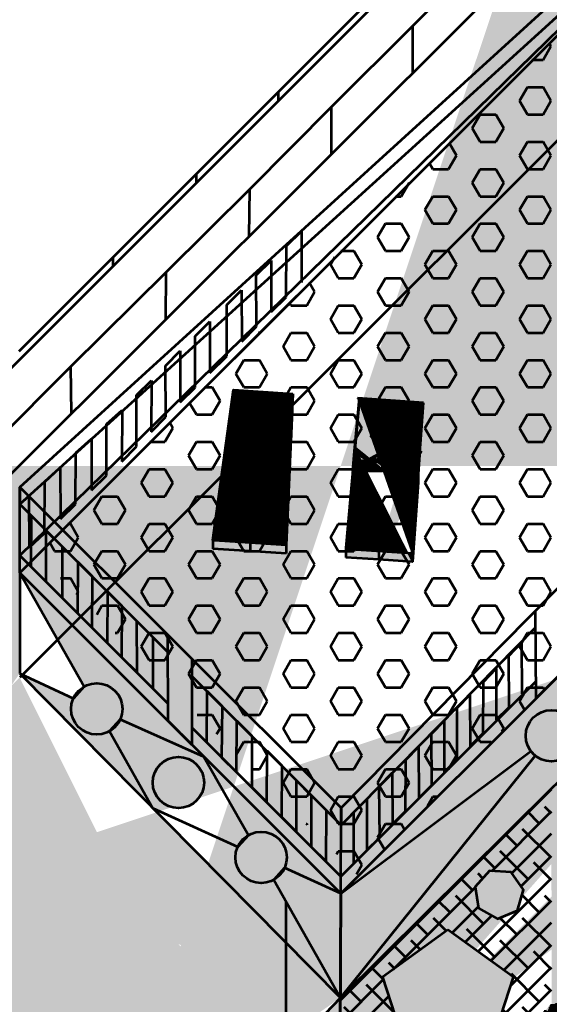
# Model space of a CAD drawing. Header units: metres. Extents: x -621399 to 40000, y -108608 to 546365.
# Tile 5 of 9: x -265200 to -203315, y 136217 to 251330. Entities that reach past the tile are written whole.
import ezdxf

# ---------------------------------------------------------------- set-up
doc = ezdxf.new("R2010")
doc.units = ezdxf.units.M
doc.layers.get('0').update_dxf_attribs({"lineweight": 53})
pattern_1 = [(0, (-390182.6256148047, 11670.08589857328), (0, 6.985), [5.08, -1.905]), (90, (-390182.6256148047, 11670.08589857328), (-6.985, 4.277078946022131e-16), [5.08, -1.905])]
pattern_2 = [(0, (-149795.1309750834, 201628.908200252), (2202.18, 1036.32), [518.16, -431.8, 604.52, -259.08, 777.24, -345.44]), (0, (-149276.9709750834, 201672.088200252), (2202.18, 1036.32), [431.8, -1640.84, 345.44, -518.16]), (0, (-148240.6509750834, 201564.138200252), (2202.18, 1036.32), [259.08, -2677.16]), (90, (-149795.1309750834, 201628.908200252), (-734.06, 1036.32), [993.1400000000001, -3152.14]), (90, (-149276.9709750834, 201628.908200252), (-734.06, 1036.32), [971.55, -3173.73]), (90, (-148845.1709750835, 201628.908200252), (-734.06, 1036.32), [906.78, -3238.5]), (90, (-148240.6509750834, 201564.138200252), (-734.06, 1036.32), [993.1400000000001, -3152.14]), (90, (-147981.5709750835, 201564.138200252), (-734.06, 1036.32), [993.1400000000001, -3152.14]), (90, (-147204.3309750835, 201628.908200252), (-734.06, 1036.32), [949.9599999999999, -3195.32])]
pattern_3 = [(45, (269289.3000651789, 201628.908200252), (-6.735192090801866, 6.735192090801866), []), (45, (269293.7901951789, 201628.908200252), (-6.735192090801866, 6.735192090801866), [])]

msp = doc.modelspace()

# ---------------------------------------------------------------- hatches: boundary and pattern name
at = {"true_color": 0xcd2027}
h = msp.add_hatch(dxfattribs=at)
h.set_pattern_fill('ESCHER', color=242, scale=16)
h.set_pattern_definition([(59.99999999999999, (-149795.1309750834, 201628.908200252), (-487.6799998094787, -1.099974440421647e-07), [447.04, -40.64]), (180, (-149795.1309750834, 201628.908200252), (243.8399999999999, -422.3432686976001), [447.04, -40.64]), (300.0000000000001, (-149795.1309750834, 201628.908200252), (487.6799998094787, -1.099974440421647e-07), [447.04, -40.64]), (59.99999999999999, (-149754.4909750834, 201628.908200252), (-487.6799998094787, -1.099974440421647e-07), [81.28, -406.4]), (300.0000000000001, (-149754.4909750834, 201628.908200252), (487.6799998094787, -1.099974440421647e-07), [81.28, -406.4]), (59.99999999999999, (-149815.4509750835, 201664.103472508), (-487.6799998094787, -1.099974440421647e-07), [81.28, -406.4]), (180, (-149815.4509750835, 201664.103472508), (243.8399999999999, -422.3432686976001), [81.28, -406.4]), (300.0000000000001, (-149815.4509750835, 201593.7129279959), (487.6799998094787, -1.099974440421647e-07), [81.28, -406.4]), (180, (-149815.4509750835, 201593.7129279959), (243.8399999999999, -422.3432686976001), [81.28, -406.4]), (59.99999999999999, (-149957.6909750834, 201628.908200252), (-487.6799998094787, -1.099974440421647e-07), [81.28, -406.4]), (300.0000000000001, (-149957.6909750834, 201628.908200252), (487.6799998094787, -1.099974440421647e-07), [81.28, -406.4]), (59.99999999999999, (-149713.8509750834, 201488.1271108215), (-487.6799998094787, -1.099974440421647e-07), [81.28, -406.4]), (180, (-149713.8509750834, 201488.1271108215), (243.8399999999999, -422.3432686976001), [81.28, -406.4]), (300.0000000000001, (-149713.8509750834, 201769.6892896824), (487.6799998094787, -1.099974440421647e-07), [81.28, -406.4]), (180, (-149713.8509750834, 201769.6892896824), (243.8399999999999, -422.3432686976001), [81.28, -406.4]), (0, (-149713.8509750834, 201699.2987451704), (-243.84, 422.3432686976), [284.48, -203.2]), (0, (-149713.8509750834, 201558.5176553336), (-243.84, 422.3432686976), [284.48, -203.2]), (120, (-149774.8109750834, 201734.4940174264), (-487.6799998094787, 1.099976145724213e-07), [284.48, -203.2]), (120, (-149896.7309750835, 201664.103472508), (-487.6799998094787, 1.099976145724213e-07), [284.48, -203.2]), (240, (-149896.7309750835, 201593.7129279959), (243.8399998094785, -422.3432688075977), [284.48, -203.2]), (240, (-149774.8109750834, 201523.3223830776), (243.8399998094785, -422.3432688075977), [284.48, -203.2])])
edge = h.paths.add_edge_path()
edge.add_arc((-289984.5920366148, 111868.1194779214), 35355.33905957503, 135.000000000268, 314.9999999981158)
edge.add_arc((-280840.4578153, 146012.2537069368), 35590.17544303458, 127.7915338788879, 195.2180326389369)
edge.add_line((-277657.9852758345, 199145.4455596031), (-202682.6256154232, 274170.0859016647))
edge.add_line((-277657.9852758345, 199145.4455596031), (-290182.6256148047, 186612.5728784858))
edge.add_line((-302649.7718288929, 174137.2321126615), (-277657.9852758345, 199145.4455596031))
edge.add_arc((-179056.4000095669, 222796.3115058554), 56546.11597669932, 335.3028265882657, 474.6971734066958)
edge.add_arc((-252682.6256071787, 111670.0859010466), 27950.84971330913, 243.4349488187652, 333.4349488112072)
edge.add_line((-140182.6256148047, 186670.0858967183), (-227682.6256145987, 99170.0858983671))
edge.add_line((-227682.6256145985, 99170.08589836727), (-127682.6256158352, 199170.0858954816))
edge.add_line((-390182.6256148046, 111670.0858985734), (-390012.0672068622, 211795.8156342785))
edge.add_line((-290182.6256148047, 211670.0858985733), (-390182.6256148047, 111670.0858985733))
h = msp.add_hatch(dxfattribs=at)
h.set_pattern_fill('AR-PARQ1', color=242, scale=16)
h.set_pattern_definition([(90, (-149795.1309750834, 201628.908200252), (-4876.8, 4876.8), [4876.8, -4876.8]), (90, (-148982.3309750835, 201628.908200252), (-4876.8, 4876.8), [4876.8, -4876.8]), (90, (-148169.5309750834, 201628.908200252), (-4876.8, 4876.8), [4876.8, -4876.8]), (90, (-147356.7309750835, 201628.908200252), (-4876.8, 4876.8), [4876.8, -4876.8]), (90, (-146543.9309750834, 201628.908200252), (-4876.8, 4876.8), [4876.8, -4876.8]), (90, (-145731.1309750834, 201628.908200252), (-4876.8, 4876.8), [4876.8, -4876.8]), (90, (-144918.3309750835, 201628.908200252), (-4876.8, 4876.8), [4876.8, -4876.8]), (0, (-149795.1309750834, 206505.7082002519), (4876.8, -4876.8), [4876.8, -4876.8]), (0, (-149795.1309750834, 207318.508200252), (4876.8, -4876.8), [4876.8, -4876.8]), (0, (-149795.1309750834, 208131.308200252), (4876.8, -4876.8), [4876.8, -4876.8]), (0, (-149795.1309750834, 208944.108200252), (4876.8, -4876.8), [4876.8, -4876.8]), (0, (-149795.1309750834, 209756.908200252), (4876.8, -4876.8), [4876.8, -4876.8]), (0, (-149795.1309750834, 210569.7082002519), (4876.8, -4876.8), [4876.8, -4876.8]), (0, (-149795.1309750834, 211382.508200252), (4876.8, -4876.8), [4876.8, -4876.8])])
edge = h.paths.add_edge_path()
edge.add_arc((-281757.1021736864, 120062.8266699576), 35462.04927524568, 131.0666680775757, 319.9054403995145)
edge.add_arc((-292022.1145643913, 153864.266298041), 14823.25911569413, 107.6060844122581, 208.4645223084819)
edge.add_line((-290182.6256148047, 174305.4265569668), (-208934.6796542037, 255413.9237877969))
edge.add_line((-290182.6256148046, 174305.4265569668), (-296505.7222214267, 167993.1825051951))
edge.add_arc((-175706.6794760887, 227205.0142054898), 45669.5751719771, 321.064092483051, 476.9712782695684)
edge.add_line((-208934.6796542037, 255413.9237877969), (-196419.831740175, 267907.2920247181))
at = {"true_color": 0x139b48}
h = msp.add_hatch(dxfattribs=at)
h.set_pattern_fill('HEX', color=114, scale=580)
h.set_pattern_definition([(0, (-388190.1499334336, 13782.83909265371), (0, 3189.571562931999), [1841.5, -3683]), (120, (-388190.1499334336, 13782.83909265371), (-2762.250000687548, -1594.785781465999), [1841.5, -3682.999999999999]), (59.99999999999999, (-386348.6499334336, 13782.83909265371), (-2762.250000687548, 1594.785781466), [1841.5, -3683])])
h.paths.add_polyline_path([(-200693.7446473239, 251279.2443787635), (-263190.1499334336, 188782.8390926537), (-225690.1499319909, 151282.8390912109), (-175690.1499402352, 201282.8390846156), (-200628.4455875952, 226221.1347352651)])
at = {"true_color": 0x991b1e}
h = msp.add_hatch(dxfattribs=at)
h.set_pattern_fill('ANSI38', color=244)
h.set_pattern_definition([(45, (-149795.1309750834, 201628.908200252), (-2.245064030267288, 2.245064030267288), []), (135, (-149795.1309750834, 201628.908200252), (-6.735192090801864, 2.245064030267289), [7.9375, -4.7625])])
edge = h.paths.add_edge_path()
edge.add_line((-227785.3374012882, 124067.3741121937), (-227682.6256133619, 149170.0858971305))
edge.add_line((-227732.5821130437, 136960.7412969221), (-140182.6256148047, 223844.1280807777))
edge.add_line((-227783.0625480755, 124623.3471480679), (-227734.6828471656, 111788.7342988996))
edge.add_line((-227734.6828471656, 111788.7342988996), (-140182.6256148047, 198503.939423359))
edge.add_line((-203049.8852031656, 136237.5863170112), (-203064.2271591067, 161441.2814423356))
at = {"true_color": 0xf4ee51}
h = msp.add_hatch(dxfattribs=at)
h.set_pattern_fill('ANGLE', color=41)
h.set_pattern_definition([(0, (-149795.1309750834, 201628.908200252), (0, 6.985), [5.08, -1.905]), (90, (-149795.1309750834, 201628.908200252), (-6.985, 4.277078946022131e-16), [5.08, -1.905])])
h.paths.add_polyline_path([(-215156.6935374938, 144933.9260346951), (-222800.74371326, 139380.1984957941), (-219880.9763578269, 130394.0785735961), (-210432.4107171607, 130394.0785735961), (-207512.6433617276, 139380.1984957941)])
h.paths.add_polyline_path([(-195627.3236785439, 146640.5507347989), (-194885.9650742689, 149211.6796517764), (-195970.7412458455, 151657.814796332), (-198374.0733666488, 152834.3823485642), (-200971.4156272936, 152190.8532746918), (-202547.4427177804, 150028.3419804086), (-202364.7140468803, 147358.7115339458), (-200508.7303905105, 145431.1116908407), (-197847.9271284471, 145147.4878405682)])
h.paths.add_polyline_path([(-190722.5546379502, 169343.3041139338), (-198366.6048137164, 163789.5765750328), (-195446.8374582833, 154803.4566528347), (-185998.2718176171, 154803.4566528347), (-183078.5044621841, 163789.5765750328)])
h.paths.add_polyline_path([(-207027.4551847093, 147167.399163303), (-206313.9605499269, 149590.3532021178), (-207763.4456695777, 151658.8729037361), (-210284.4186844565, 151815.3207427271), (-211978.5354958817, 149941.8883053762), (-211570.0915911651, 147449.308428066), (-209366.6535612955, 146214.5445977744)])
edge = h.paths.add_edge_path()
edge.add_arc((-182541.452631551, 175449.6799204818), 4492.2207, 0, 360)
h.paths.add_polyline_path([(-168296.4425133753, 191672.7270659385), (-175940.4926891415, 186118.9995270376), (-173020.7253337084, 177132.8796048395), (-163572.1596930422, 177132.8796048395), (-160652.3923376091, 186118.9995270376)])
edge = h.paths.add_edge_path()
edge.add_arc((-154470.8173118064, 190823.0468592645), 3000, 0, 360)
h.paths.add_polyline_path([(-149795.1309750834, 209666.338200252), (-157439.1811508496, 204112.610661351), (-154519.4137954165, 195126.4907391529), (-145070.8481547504, 195126.4907391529), (-142151.0807993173, 204112.610661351)])
edge = h.paths.add_edge_path()
edge.add_arc((-144990.1497894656, 212733.5796214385), 3000, 0, 360)
h.paths.add_polyline_path([(-221747.2476983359, 120338.8977249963), (-217599.3760180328, 124056.8915528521), (-221317.3698458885, 128204.7632331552), (-225465.2415261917, 124486.7694052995)])
edge = h.paths.add_edge_path()
edge.add_arc((-237262.943048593, 104721.6463400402), 1000, 0, 360)
edge = h.paths.add_edge_path()
edge.add_arc((-239689.0406762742, 102030.1295792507), 1000, 0, 360)
edge = h.paths.add_edge_path()
edge.add_arc((-244046.6245087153, 103078.4781900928), 1000, 0, 360)
edge = h.paths.add_edge_path()
edge.add_arc((-242421.3380225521, 107712.9516545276), 1000, 0, 360)
edge = h.paths.add_edge_path()
edge.add_arc((-237362.2636063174, 108849.7238900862), 1000, 0, 360)
edge = h.paths.add_edge_path()
edge.add_arc((-239224.9155008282, 110712.3757845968), 1000, 0, 360)
edge = h.paths.add_edge_path()
edge.add_arc((-240953.6019219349, 106144.3631779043), 500, 0, 360)
edge = h.paths.add_edge_path()
edge.add_arc((-235375.5094417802, 108574.2836098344), 500, 0, 360)
edge = h.paths.add_edge_path()
edge.add_arc((-237471.0575423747, 113371.5451052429), 1000, 0, 360)
at = {"true_color": 0x939598}
h = msp.add_hatch(color=252, dxfattribs=at)
h.dxf.hatch_style = 1
edge = h.paths.add_edge_path()
edge.add_arc((-256188.6028856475, 170746.8973129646), 3000, 0, 360)
edge = h.paths.add_edge_path()
edge.add_arc((-246659.6120284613, 162146.9661721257), 3000, 0, 360)
edge = h.paths.add_edge_path()
edge.add_arc((-236988.9101036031, 153396.8289383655), 3000, 0, 360)
edge = h.paths.add_edge_path()
edge.add_arc((-203067.7382323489, 167611.431450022), 3000, 0, 360)
edge = h.paths.add_edge_path()
edge.add_arc((-177682.2392283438, 192900.2453024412), 3000, 0, 360)
edge = h.paths.add_edge_path()
edge.add_arc((-159143.4673020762, 211368.3785429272), 3000, 0, 360)
h = msp.add_hatch()
h.set_pattern_fill('ANGLE', color=4, style=0)
h.set_pattern_definition(pattern_1)
edge = h.paths.add_edge_path()
edge.add_line((-277657.9852758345, 199145.4455596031), (-277374.4902223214, 174478.2212910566))
edge.add_line((-290182.6256148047, 211670.0858985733), (-277657.9852758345, 199145.4455596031))
edge.add_line((-290182.6256148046, 161670.0858985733), (-290182.6256148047, 211670.0858985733))
edge.add_line((-277374.4902223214, 174478.2212910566), (-240182.6256049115, 136670.0859051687))
edge.add_line((-240182.6256049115, 136670.0859051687), (-227785.3374012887, 124067.3741120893))
edge.add_line((-277374.4902223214, 174478.2212910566), (-215590.1243828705, 111670.0858985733))
edge.add_line((-290182.6256148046, 161670.0858985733), (-227682.6256145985, 99170.08589836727))
h = msp.add_hatch()
h.set_pattern_fill('ANGLE', color=4)
h.set_pattern_definition(pattern_1)
edge = h.paths.add_edge_path()
edge.add_line((-140182.6256152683, 211670.0858984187), (-127682.6256149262, 199170.0858974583))
edge.add_line((-227785.3374012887, 124067.3741120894), (-165182.625623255, 186670.0858897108))
edge.add_line((-165182.6256231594, 186670.0858904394), (-140182.6256152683, 211670.0858984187))
edge.add_line((-227682.6256145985, 99170.08589836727), (-127682.6256158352, 199170.0858954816))
h = msp.add_hatch()
h.set_pattern_fill('ANSI32', color=256)
h.set_pattern_definition(pattern_3)
edge = h.paths.add_edge_path()
edge.add_line((-240208.0844044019, 208073.4218791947), (-233287.4078910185, 207599.2518289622))
edge.add_line((-242616.5994287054, 190467.7562696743), (-240208.0844044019, 208073.4218791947))
edge.add_line((-233287.4078910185, 207599.2518289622), (-233512.5444986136, 201986.3931546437))
h = msp.add_hatch()
h.set_pattern_fill('ANSI32', color=256)
h.set_pattern_definition(pattern_3)
edge = h.paths.add_edge_path()
edge.add_line((-242616.5994287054, 190467.7562696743), (-240208.0844044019, 208073.4218791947))
edge.add_line((-234048.2490020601, 189910.6856528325), (-242616.5994287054, 190467.7562696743))
edge.add_line((-233287.4078910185, 207599.2518289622), (-234048.2490020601, 189910.6856528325))
h = msp.add_hatch(color=5)
h.dxf.hatch_style = 1
h.paths.add_polyline_path([(-238141.175450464, 207182.7665770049), (-239092.2319667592, 206491.7835713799), (-238728.9607027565, 205373.74958263), (-237553.3901981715, 205373.74958263), (-237190.1189341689, 206491.7835713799)])
h.paths.add_polyline_path([(-235776.613004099, 206991.3756483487), (-236727.6695203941, 206300.3926427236), (-236364.3982563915, 205182.3586539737), (-235188.8277518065, 205182.3586539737), (-234825.5564878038, 206300.3926427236)])
h.paths.add_polyline_path([(-238316.3880664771, 205350.8343343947), (-239267.4445827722, 204659.8513287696), (-238904.1733187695, 203541.8173400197), (-237728.6028141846, 203541.8173400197), (-237365.3315501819, 204659.8513287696)])
h.paths.add_polyline_path([(-235678.3521830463, 204929.9581695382), (-236629.4086993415, 204238.9751639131), (-236266.1374353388, 203120.9411751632), (-235090.5669307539, 203120.9411751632), (-234727.2956667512, 204238.9751639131)])
h.paths.add_polyline_path([(-223115.950974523, 206004.306106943), (-223981.9763783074, 204504.306106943), (-222249.9255707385, 204504.306106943)])
h.paths.add_polyline_path([(-220608.1149221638, 205863.5126527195), (-221474.1403259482, 204363.5126527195), (-219742.0895183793, 204363.5126527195)])
h.paths.add_polyline_path([(-220735.5239924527, 203954.0889179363), (-221601.5493962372, 202454.0889179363), (-219869.4985886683, 202454.0889179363)])
h.paths.add_polyline_path([(-223292.1865990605, 204107.8605557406), (-224158.212002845, 202607.8605557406), (-222426.1611952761, 202607.8605557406)])
at = {"true_color": 0x4554a5}
h = msp.add_hatch(color=175, dxfattribs=at)
h.dxf.hatch_style = 1
h.paths.add_polyline_path([(-237689.8789952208, 206301.2151313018), (-238339.8789952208, 205175.3821063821), (-237689.8789952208, 204049.5490814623), (-236389.8789952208, 204049.5490814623), (-235739.8789952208, 205175.3821063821), (-236389.8789952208, 206301.2151313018)])
h.paths.add_polyline_path([(-222590.5573968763, 205117.7946512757), (-223240.5573968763, 203991.9616263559), (-222590.5573968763, 202866.1286014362), (-221290.5573968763, 202866.1286014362), (-220640.5573968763, 203991.9616263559), (-221290.5573968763, 205117.7946512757)])
h = msp.add_hatch()
h.set_pattern_fill('ANSI32', color=256)
h.set_pattern_definition(pattern_3)
edge = h.paths.add_edge_path()
edge.add_line((-226027.1927762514, 201318.8921866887), (-225510.1603675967, 207066.3938284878))
edge.add_line((-218024.4197889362, 206553.508422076), (-225669.9912134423, 207077.3446365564))
edge.add_line((-219304.2077573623, 188952.1029919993), (-218024.4197889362, 206553.508422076))
edge.add_line((-225510.1603675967, 207066.3938284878), (-227094.1214411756, 189458.5636063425))
edge.add_line((-227094.1214411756, 189458.5636063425), (-219304.2077573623, 188952.1029919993))
edge.add_line((-218629.5680195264, 197230.6771291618), (-219304.2077573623, 187952.1029919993))
at = {"true_color": 0x000000}
h = msp.add_hatch(color=18, dxfattribs=at)
h.dxf.hatch_style = 1
h.paths.add_polyline_path([(-227094.1214411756, 189458.5636063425), (-227094.1214411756, 188458.5636063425), (-223238.5253501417, 188207.8923352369), (-219304.2077573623, 187952.1029919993), (-219304.2077573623, 188952.1029919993)])
edge = h.paths.add_edge_path()
edge.add_line((-223238.5253501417, 189207.8923352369), (-223238.5253501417, 188207.8923352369))
edge.add_line((-218629.5680195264, 197230.6771291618), (-219304.2077573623, 187952.1029919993))
edge.add_line((-219304.2077573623, 188952.1029919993), (-218024.4197889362, 206553.508422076))
at = {"true_color": 0x105689}
h = msp.add_hatch(dxfattribs=at)
h.set_pattern_fill('ANSI32', color=146)
h.set_pattern_definition(pattern_3)
edge = h.paths.add_edge_path()
edge.add_arc((-235628.0995246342, 198712.6266436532), 2001.565663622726, 9.699258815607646, 160.2252104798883)
edge.add_line((-237511.6323097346, 199389.8041338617), (-233529.7722265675, 201964.5962801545))
edge.add_arc((-235337.3448627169, 202629.3069828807), 1925.917743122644, 189.2837235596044, 339.8096752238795, ccw=False)
edge.add_line((-237238.0361351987, 202318.6112474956), (-233655.144943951, 199049.8436781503))
edge = h.paths.add_edge_path()
edge.add_line((-240950.0776174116, 202649.6299323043), (-237511.6323097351, 199389.8041338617))
edge.add_arc((-239042.6749253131, 203001.5221217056), 1939.590973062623, 190.4528300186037, 335.0708953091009)
edge.add_line((-241349.7467128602, 199728.1449600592), (-237285.8457660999, 202322.8746376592))
edge.add_arc((-239470.5438737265, 199106.8694782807), 1979.238877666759, 8.21865808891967, 161.705811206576)
h = msp.add_hatch(dxfattribs=at)
h.set_pattern_fill('ANSI32', color=146)
h.set_pattern_definition(pattern_3)
edge = h.paths.add_edge_path()
edge.add_line((-226027.1927762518, 201318.892186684), (-222431.7927886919, 198396.7094072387))
edge.add_arc((-224060.5377156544, 201900.4830422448), 2050.848617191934, 196.4743134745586, 335.1278077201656)
edge.add_line((-222190.7619364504, 201142.0906101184), (-226274.9690529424, 198564.52991995))
edge.add_arc((-224443.0210988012, 197642.1382114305), 2224.762075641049, 24.49428056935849, 145.4301887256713)
edge.add_arc((-220127.8393423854, 201787.4097134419), 2050.848617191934, 196.474313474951, 335.1278077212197)
edge.add_line((-222431.7927886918, 198396.7094072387), (-218430.4808128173, 200968.7983864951))
edge.add_line((-218629.5680195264, 198230.6771291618), (-222103.3655607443, 201138.0629558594))
edge.add_arc((-220599.8448345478, 197474.3176987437), 2224.762075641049, 24.49428056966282, 145.4301887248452)
at = {"true_color": 0xcd2027}
h = msp.add_hatch(color=242, dxfattribs=at)
h.dxf.hatch_style = 1
h.paths.add_polyline_path([(-216044.629421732, 121815.4423170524), (-216621.9796909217, 120815.4423170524), (-216044.629421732, 119815.4423170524), (-214889.9288833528, 119815.4423170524), (-214312.5786141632, 120815.4423170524), (-214889.9288833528, 121815.4423170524)])
h.paths.add_polyline_path([(-203625.4696026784, 134134.352619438), (-204202.819871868, 133134.352619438), (-203625.4696026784, 132134.352619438), (-202470.7690642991, 132134.352619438), (-201893.4187951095, 133134.352619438), (-202470.7690642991, 134134.352619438)])
h.paths.add_polyline_path([(-190937.0476473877, 146723.8244735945), (-191514.3979165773, 145723.8244735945), (-190937.0476473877, 144723.8244735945), (-189782.3471090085, 144723.8244735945), (-189204.9968398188, 145723.8244735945), (-189782.3471090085, 146723.8244735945)])
h.paths.add_polyline_path([(-179938.9755317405, 157416.1031957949), (-180438.9755317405, 156550.0777920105), (-179938.9755317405, 155684.052388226), (-178938.9755317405, 155684.052388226), (-178438.9755317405, 156550.0777920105), (-178938.9755317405, 157416.1031957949)])
h.paths.add_polyline_path([(-169070.9009301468, 168152.5669682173), (-169570.9009301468, 167286.5415644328), (-169070.9009301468, 166420.5161606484), (-168070.9009301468, 166420.5161606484), (-167570.9009301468, 167286.5415644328), (-168070.9009301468, 168152.5669682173)])
h.paths.add_polyline_path([(-159892.9491277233, 177219.3750868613), (-160392.9491277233, 176353.3496830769), (-159892.9491277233, 175487.3242792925), (-158892.9491277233, 175487.3242792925), (-158392.9491277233, 176353.3496830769), (-158892.9491277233, 177219.3750868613)])
h.paths.add_polyline_path([(-150170.8907732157, 186823.7007050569), (-150670.8907732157, 185957.6753012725), (-150170.8907732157, 185091.649897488), (-149170.8907732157, 185091.649897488), (-148670.8907732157, 185957.6753012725), (-149170.8907732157, 186823.7007050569)])
h.paths.add_polyline_path([(-140682.6256148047, 196197.0643293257), (-141182.6256148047, 195331.0389255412), (-140682.6256148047, 194465.0135217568), (-139682.6256148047, 194465.0135217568), (-139182.6256148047, 195331.0389255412), (-139682.6256148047, 196197.0643293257)])
edge = h.paths.add_edge_path()
edge.add_line((-154517.4547240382, 178362.4583659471), (-150307.687982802, 185328.5896148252))
at = {"true_color": 0x000000}
h = msp.add_hatch(color=18, dxfattribs=at)
h.dxf.hatch_style = 1
h.paths.add_polyline_path([(-242616.5994287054, 190467.7562696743), (-242616.5994287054, 189467.7562696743), (-238262.2157418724, 189184.6563629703), (-234048.2490020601, 188910.6856528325), (-234048.2490020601, 189910.6856528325)])
edge = h.paths.add_edge_path(flags=16)
edge.add_line((-238262.2157418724, 190184.6563629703), (-238262.2157418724, 189184.6563629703))
at = {"true_color": 0xadddf7}
h = msp.add_hatch(color=141, dxfattribs=at)
h.dxf.hatch_style = 1
h.paths.add_polyline_path([(-265182.6256148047, 186670.0858985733), (-265199.3875263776, 174904.6633181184), (-258928.2824204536, 171969.2540720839), (-257664.0236174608, 173359.0101865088)])
at = {"true_color": 0xf4ee51}
h = msp.add_hatch(dxfattribs=at)
h.set_pattern_fill('GRAVEL', color=41, scale=220)
h.set_pattern_definition([(228.0127875, (-386159.2656148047, 17258.08589857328), (-44704.00000351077, -50291.99999687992), [751.7871680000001, -74427.064007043]), (184.969741, (-386662.1856148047, 16699.28589857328), (67055.99997346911, 5588.000318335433), [1290.090384, -127718.9075657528]), (132.5104471, (-387947.4256148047, 16587.52589857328), (55880.00002360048, -61467.99997854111), [909.659344, -90056.39014701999]), (267.273689, (-390126.7456148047, 15190.52589857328), (5588.000011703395, 111759.9999994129), [1174.809944, -116306.1623366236]), (292.83365418, (-390182.6256148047, 14017.04589857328), (-27940.0000023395, 67055.99999902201), [1151.99414, -114047.5770397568]), (357.2736889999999, (-389735.5856148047, 12955.32589857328), (-111759.9999994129, 5588.000011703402), [1174.809944, -116306.1623366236]), (37.69424047, (-388562.1056148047, 12899.44589857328), (-72643.99999677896, -55880.0000041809), [1553.626052, -153808.8536913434]), (72.25532837, (-387332.7456148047, 13849.40589857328), (39116.00001051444, 122935.9999966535), [1466.782944, -145211.564524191]), (121.42956562, (-386885.7056148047, 15246.40589857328), (-44704.00000634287, 72643.99999609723), [1178.7886, -116700.2005371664]), (175.2363583, (-387500.3856148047, 16252.24589857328), (61467.99999911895, -5588.000009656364), [1345.769216, -65942.66128999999]), (222.3974378, (-388841.5056148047, 16364.00589857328), (-67055.99999785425, -61468.00000234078), [1740.371424, -172296.8995267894]), (138.81407483, (-384594.6256148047, 15134.64589857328), (-39115.99999765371, 33528.0000027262), [594.0099879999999, -58807.2448135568]), (171.4692344, (-385041.6656148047, 15525.80589857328), (72644.00000195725, -11175.99998732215), [1130.100356, -111880.205793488]), (225, (-386159.2656148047, 15693.44589857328), (-7.815970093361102e-13, -5588.000000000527), [790.260548, -7112.3648385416]), (203.19859051, (-386550.4256148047, 16364.00589857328), (27940.0000007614, 11175.99999804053), [425.5709039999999, -42131.36921156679]), (291.80140949, (-386941.5856148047, 16196.36589857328), (-5588.000001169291, 16763.99999961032), [601.844364, -29490.456578]), (30.96375653, (-386718.0656148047, 15637.56589857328), (16764.00000041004, 11175.99999938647), [977.5032519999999, -31605.855936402]), (161.56505118, (-385879.8656148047, 16140.48589857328), (11176.00000029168, -5587.999999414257), [706.831708, -16963.9758570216]), (16.389540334, (-390182.6256148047, 16196.36589857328), (55880.00000000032, 16764.00000000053), [990.1936000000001, -98029.41867958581]), (70.34617594, (-389232.6656148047, 16475.76589857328), (-22352.00000204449, -61467.9999992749), [830.717668, -82240.87449203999]), (293.19859051, (-385879.8656148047, 17258.08589857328), (-11175.99999804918, 27940.00000078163), [851.13622, -41705.80389556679]), (343.6104596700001, (-385544.5856148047, 16475.76589857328), (-55880.00000117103, 16763.99999609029), [990.1936, -98029.41867958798]), (339.44395478, (-390182.6256148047, 12731.80589857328), (-27939.9999999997, 11176.00000000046), [954.8774399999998, -46789.0154888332]), (294.7751406, (-389288.5456148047, 12396.52589857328), (-27940.00003325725, 61467.99998487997), [800.078664, -79207.905437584]), (66.80140949, (-385823.9856148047, 11670.08589857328), (11175.99999824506, 27940.00000070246), [851.1362200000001, -41705.80389556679]), (17.35402464, (-385488.7056148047, 12452.40589857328), (-72643.99999855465, -22352.00000469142), [936.7220280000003, -92735.22715644]), (69.44395478, (-388562.1056148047, 11670.08589857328), (-11176.00000019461, -27939.99999992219), [477.4387199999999, -47266.45420883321]), (101.309932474, (-386159.2656148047, 11670.08589857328), (-5588.000000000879, 22352.00000000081), [284.93212, -28208.3889219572]), (165.963756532, (-386215.1456148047, 11949.48589857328), (16763.99999999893, -5587.999999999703), [1151.99414, -21887.9200959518]), (186.00900596, (-387332.7456148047, 12228.88589857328), (55879.99999970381, 5588.000002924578), [1067.5874, -105691.0026993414]), (303.69006753, (-386718.0656148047, 15134.64589857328), (-5588.000000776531, 11175.99999961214), [805.9125359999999, -19341.907991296]), (353.15722659, (-386271.0256148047, 14464.08589857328), (94996.00000058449, -11175.99999502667), [1407.024872, -139295.2199430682]), (60.9453959, (-384874.0256148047, 14296.44589857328), (-22352.00000061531, -39115.99999964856), [575.318128, -56956.66309984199]), (90, (-384594.6256148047, 14799.36589857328), (-5588, 5588), [335.28, -5252.719999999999]), (120.25643716, (-387444.5056148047, 12396.52589857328), (22351.99999726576, -39116.00000156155), [776.307312, -76854.66970104]), (48.01278749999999, (-387835.6656148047, 13067.08589857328), (44704.00000368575, 50291.99999672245), [1503.574336, -73675.276839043]), (0, (-386829.8256148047, 14184.68589857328), (5588, 5588), [1452.88, -4135.12]), (325.3048465, (-385376.9456148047, 14184.68589857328), (55880.00002116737, -39115.99996976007), [883.541032, -87470.496793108]), (254.0546040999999, (-384650.5056148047, 13681.76589857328), (-5587.999999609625, -22352.00000009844), [813.623976, -39867.6300852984]), (207.64597536, (-384874.0256148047, 12899.44589857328), (-106172.0000039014, -55879.99999258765), [1324.71922, -131147.4217304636]), (175.42607874, (-386047.5056148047, 12284.76589857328), (-72643.99999999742, 5587.999999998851), [1401.464812, -138744.862203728])])
edge = h.paths.add_edge_path()
edge.add_line((-265199.3875263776, 174904.6633181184), (-227732.5821130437, 136960.7412969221))
edge.add_line((-284221.1916565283, 155708.651940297), (-265200.0840594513, 174415.7569115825))
edge.add_line((-240062.0140629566, 124118.0205663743), (-227732.5821130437, 136960.7412969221))
edge.add_arc((-262050.3551668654, 126202.7520241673), 17791.27824914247, 251.9430003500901, 331.9495156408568)
edge.add_arc((-286298.997270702, 115453.269986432), 19946.89671099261, 108.5066936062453, 343.0331419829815)
edge.add_arc((-276624.1939773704, 140239.5492200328), 17233.90590397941, 116.1560167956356, 198.8458967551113)
at = {"true_color": 0xadddf7}
h = msp.add_hatch(color=141, dxfattribs=at)
h.dxf.hatch_style = 1
h.paths.add_polyline_path([(-227682.6256133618, 149170.0858971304), (-234257.436381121, 152156.2438734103), (-235506.5363001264, 150788.6556491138), (-227732.5821130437, 136960.7412969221)], flags=16)
edge = h.paths.add_edge_path(flags=16)
edge.add_line((-227682.6256133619, 149170.0858971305), (-205468.6658658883, 165812.668959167))
edge.add_line((-227732.5821130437, 136960.7412969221), (-227682.6256133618, 149170.0858971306))
edge.add_line((-227732.5821130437, 136960.7412969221), (-204948.0581297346, 165273.8264612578))
edge.add_line((-204948.0581297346, 165273.8264612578), (-205468.6658658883, 165812.668959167))
edge = h.paths.add_edge_path()
edge.add_line((-227682.6256133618, 149170.0858971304), (-234257.436381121, 152156.2438734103))
edge.add_line((-227682.6256133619, 149170.0858971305), (-205468.6658658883, 165812.668959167))
edge.add_line((-205468.6658658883, 165812.668959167), (-204948.0581297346, 165273.8264612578))
edge.add_line((-227732.5821130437, 136960.7412969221), (-204948.0581297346, 165273.8264612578))
edge.add_line((-235506.5363001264, 150788.6556491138), (-227732.5821130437, 136960.7412969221))
edge.add_line((-234257.436381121, 152156.2438734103), (-235506.5363001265, 150788.6556491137))
h = msp.add_hatch(color=141, dxfattribs=at)
h.dxf.hatch_style = 1
h.paths.add_polyline_path([(-227732.5821130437, 136960.7412969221), (-227682.6256133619, 149170.0858971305), (-205468.6658658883, 165812.668959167), (-204948.0581297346, 165273.8264612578)])
h = msp.add_hatch(dxfattribs=at)
h.set_pattern_fill('ANSI38', color=141, scale=580)
h.set_pattern_definition([(45, (-149795.1309750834, 201628.908200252), (-1302.137137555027, 1302.137137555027), []), (135, (-149795.1309750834, 201628.908200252), (-3906.411412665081, 1302.137137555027), [4603.75, -2762.25])])
h.paths.add_polyline_path([(-215156.6935374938, 144933.9260346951), (-222800.74371326, 139380.1984957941), (-219880.9763578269, 130394.0785735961), (-210432.4107171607, 130394.0785735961), (-207512.6433617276, 139380.1984957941)], flags=16)
h.paths.add_polyline_path([(-221747.2476983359, 120338.8977249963), (-217599.3760180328, 124056.8915528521), (-221317.3698458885, 128204.7632331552), (-225465.2415261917, 124486.7694052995)], flags=16)
h.paths.add_polyline_path([(-207027.4551847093, 147167.399163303), (-206313.9605499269, 149590.3532021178), (-207763.4456695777, 151658.8729037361), (-210284.4186844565, 151815.3207427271), (-211978.5354958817, 149941.8883053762), (-211570.0915911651, 147449.308428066), (-209366.6535612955, 146214.5445977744)], flags=16)
h.paths.add_polyline_path([(-227732.5821130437, 136960.7412969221), (-203064.2271591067, 161441.2814423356), (-203049.8852031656, 136237.5863170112), (-227734.6828471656, 111788.7342988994)])
at = {"true_color": 0xcd2027}
h = msp.add_hatch(dxfattribs=at)
h.set_pattern_fill('AR-RSHKE', color=242, scale=3.4)
h.set_pattern_definition(pattern_2)
edge = h.paths.add_edge_path()
edge.add_line((-221511.1689975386, 111687.8860622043), (-227734.6828471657, 111788.7342989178))
edge.add_line((-203049.8852031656, 136237.5863170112), (-227734.6828471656, 111788.7342988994))
edge.add_line((-215475.0406995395, 123931.1946498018), (-221511.1689975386, 111687.8860622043))
h = msp.add_hatch(dxfattribs=at)
h.set_pattern_fill('AR-RSHKE', color=242, scale=3.4)
h.set_pattern_definition(pattern_2)
edge = h.paths.add_edge_path()
edge.add_line((-215475.0406995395, 123931.1946498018), (-209247.868123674, 123870.4385192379))
edge.add_line((-203049.8852031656, 136237.5863170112), (-209247.868123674, 123870.438519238))
edge.add_line((-203049.8852031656, 136237.5863170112), (-227734.6828471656, 111788.7342988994))
h = msp.add_hatch()
h.set_pattern_fill('HOUND', color=8, scale=63)
h.set_pattern_definition([(0, (-149795.1309750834, 201628.908200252), (400.05, 100.0125), [1600.2, -800.0999999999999]), (90, (-149795.1309750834, 201628.908200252), (-100.0125, -400.05), [1600.2, -800.0999999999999])])
h.paths.add_polyline_path([(-203625.4696026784, 134134.352619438), (-204202.819871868, 133134.352619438), (-203625.4696026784, 132134.352619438), (-202470.7690642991, 132134.352619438), (-201893.4187951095, 133134.352619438), (-202470.7690642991, 134134.352619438)], flags=17)
edge = h.paths.add_edge_path()
edge.add_line((-196451.0107196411, 136583.0342724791), (-203049.8852031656, 136237.5863170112))
edge.add_line((-203049.8852031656, 136237.5863170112), (-209247.868123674, 123870.438519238))
edge.add_line((-196451.0107196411, 136583.0342724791), (-202313.9729542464, 133862.7737903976))
edge.add_line((-209247.8681236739, 123870.4385192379), (-203782.3394809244, 132406.0592187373))
edge.add_line((-196554.5771573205, 136375.1406000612), (-209247.8681236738, 123870.4385192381))

# ---------------------------------------------------------------- linework, layer by layer
for p, q in [((-265168.378872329, 196670.0757500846), (-178612.6839959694, 275517.4530996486)), ((-265179.7762663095, 188670.0838688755), (-177480.1204119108, 274372.5911014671)), ((-265171.2282208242, 194670.0777797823), (-177480.1204119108, 274372.5911014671)), ((-202686.2203286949, 249166.491184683), (-265182.6256148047, 186670.0858985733)), ((-234029.127308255, 224898.1868446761), (-232284.8887875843, 226614.8008119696)), ((-232284.8887875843, 226614.8008119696), (-232274.9092931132, 220614.8091111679)), ((-234076.6067321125, 218898.3747055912), (-234029.127308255, 224898.1868446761)), ((-237568.7270199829, 221444.7753424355), (-235826.9537411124, 223163.8906308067)), ((-235826.9537411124, 223163.8906308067), (-235803.1236545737, 217163.9379537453)), ((-237523.5843439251, 215444.9451666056), (-237568.7270199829, 221444.7753424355)), ((-240994.3796944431, 217978.1927583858), (-239265.3840601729, 219710.1585855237)), ((-239265.3840601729, 219710.1585855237), (-239249.7701785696, 213710.1789016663)), ((-235803.1236545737, 217163.9379537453), (-234076.6067321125, 218898.3747055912)), ((-241008.6348390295, 211978.2096925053), (-240994.3796944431, 217978.1927583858)), ((-244713.1059519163, 214331.1226417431), (-242979.9189440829, 216058.8941328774)), ((-242979.9189440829, 216058.8941328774), (-242974.2725581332, 210058.8967896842)), ((-239249.7701785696, 213710.1789016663), (-237523.5843439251, 215444.9451666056)), ((-244707.7829135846, 208331.1250029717), (-244713.1059519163, 214331.1226417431)), ((-248156.7225137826, 210880.3938756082), (-246431.0794156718, 212615.7000237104)), ((-246431.0794156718, 212615.7000237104), (-246453.2309821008, 206615.740914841)), ((-242974.2725581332, 210058.8967896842), (-241008.6348390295, 211978.2096925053)), ((-248113.5855520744, 204880.5489440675), (-248156.7225137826, 210880.3938756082)), ((-177683.2868102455, 209898.9152191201), (-227641.7093454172, 159170.0021897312)), ((-251543.7507916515, 207422.2609352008), (-249801.5193191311, 209140.9118671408)), ((-249801.5193191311, 209140.9118671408), (-249834.9566721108, 203141.0050392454)), ((-251533.5726201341, 201422.2695681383), (-251543.7507916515, 207422.2609352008)), ((-246453.2309821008, 206615.740914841), (-244707.7829135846, 208331.1250029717)), ((-242616.5994287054, 190467.7562696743), (-240208.0844044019, 208073.4218791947)), ((-242616.5994287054, 190467.7562696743), (-240208.0844044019, 208073.4218791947)), ((-240208.0844044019, 208073.4218791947), (-233287.4078910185, 207599.2518289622)), ((-233287.4078910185, 207599.2518289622), (-234048.2490020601, 189910.6856528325)), ((-233529.7722265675, 201964.5962801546), (-233287.4078910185, 207599.2518289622)), ((-233287.4078910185, 207599.2518289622), (-233512.5444986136, 201986.3931546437)), ((-225510.1603675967, 207066.3938284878), (-227094.1214411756, 189458.5636063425)), ((-226027.1927762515, 201318.8921866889), (-225510.1603675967, 207066.3938284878)), ((-226027.1927762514, 201318.8921866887), (-225510.1603675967, 207066.3938284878)), ((-218024.4197889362, 206553.508422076), (-225669.9912134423, 207077.3446365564)), ((-219304.2077573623, 188952.1029919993), (-218024.4197889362, 206553.508422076)), ((-219304.2077573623, 188952.1029919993), (-218024.4197889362, 206553.508422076)), ((-219304.2077573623, 188952.1029919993), (-218024.4197889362, 206553.508422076)), ((-255041.7494256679, 204052.951792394), (-253225.5342163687, 205693.22428293)), ((-253225.5342163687, 205693.22428293), (-253265.6225722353, 199693.3582074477)), ((-255055.5800149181, 198052.9677328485), (-255041.7494256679, 204052.951792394)), ((-249834.9566721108, 203141.0050392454), (-248113.5855520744, 204880.5489440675)), ((-241349.7467128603, 199728.1449600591), (-240950.0776174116, 202649.6299323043)), ((-240950.0776174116, 202649.6299323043), (-237511.6323097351, 199389.8041338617)), ((-258649.7084073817, 200702.1521439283), (-256824.3044378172, 202332.192596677)), ((-256824.3044378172, 202332.192596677), (-256795.7805201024, 196332.2603982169)), ((-241349.7467128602, 199728.1449600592), (-237285.8457660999, 202322.8746376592)), ((-237511.6323097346, 199389.8041338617), (-233529.7722265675, 201964.5962801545)), ((-233655.144943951, 199049.8436781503), (-237238.0361351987, 202318.6112474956)), ((-258695.0650350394, 194702.3235816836), (-258649.7084073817, 200702.1521439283)), ((-253265.6225722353, 199693.3582074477), (-251533.5726201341, 201422.2695681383)), ((-226274.9690529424, 198564.52991995), (-226027.1927762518, 201318.892186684)), ((-222190.7619364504, 201142.0906101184), (-226274.9690529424, 198564.52991995)), ((-226027.1927762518, 201318.892186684), (-222431.7927886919, 198396.7094072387)), ((-222431.7927886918, 198396.7094072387), (-218430.4808128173, 200968.7983864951)), ((-218629.5680195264, 198230.6771291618), (-222103.3655607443, 201138.0629558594)), ((-218430.4808128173, 200968.7983864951), (-218629.5680195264, 198230.6771291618)), ((-227682.6256133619, 149170.0858971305), (-177682.6256216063, 199170.0858905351)), ((-262270.947826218, 197308.0887342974), (-260468.7710750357, 198963.7730300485)), ((-260468.7710750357, 198963.7730300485), (-260417.65913959, 192963.9907364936)), ((-256795.7805201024, 196332.2603982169), (-255055.5800149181, 198052.9677328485)), ((-218629.5680195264, 198230.6771291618), (-218629.5680195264, 197230.6771291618)), ((-262311.5250093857, 191308.2259448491), (-262270.947826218, 197308.0887342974)), ((-218629.5680195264, 197230.6771291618), (-219304.2077573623, 187952.1029919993)), ((-265182.6256148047, 186670.0858985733), (-265168.378872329, 196670.0757500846)), ((-265168.378872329, 196670.0757500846), (-265171.2282208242, 194670.0777797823)), ((-265168.378872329, 196670.0757500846), (-227641.7093454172, 159170.0021897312)), ((-265171.2282208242, 194670.0777797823), (-264121.6245783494, 195624.0633136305)), ((-247894.2282396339, 177402.8748595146), (-265171.2282208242, 194670.0777797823)), ((-264121.6245783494, 195624.0633136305), (-264087.210843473, 189624.1620065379)), ((-260417.65913959, 192963.9907364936), (-258695.0650350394, 194702.3235816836)), ((-263863.8376700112, 187357.3492721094), (-263831.5163315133, 193357.2622157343)), ((-264087.210843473, 189624.1620065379), (-262311.5250093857, 191308.2259448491)), ((-260206.7506644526, 189681.6884371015), (-262144.6913405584, 191628.9633528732)), ((-262144.6913405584, 191628.9633528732), (-262131.2483647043, 185628.9784123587)), ((-234048.2490020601, 189910.6856528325), (-242616.5994287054, 190467.7562696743)), ((-242616.5994287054, 190467.7562696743), (-242616.5994287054, 190457.7562696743)), ((-242616.5994287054, 190467.7562696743), (-242616.5994287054, 189467.7562696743)), ((-238262.2157418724, 190184.6563629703), (-238262.2157418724, 189184.6563629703)), ((-260190.387343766, 183681.7107503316), (-260206.7506644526, 189681.6884371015)), ((-238262.2157418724, 189184.6563629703), (-242616.5994287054, 189467.7562696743)), ((-234048.2490020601, 188910.6856528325), (-238262.2157418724, 189184.6563629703)), ((-234048.2490020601, 189910.6856528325), (-234048.2490020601, 188910.6856528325)), ((-227094.1214411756, 189458.5636063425), (-219304.2077573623, 188952.1029919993)), ((-227094.1214411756, 189458.5636063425), (-227094.1214411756, 188458.5636063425)), ((-223238.5253501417, 189207.8923352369), (-223238.5253501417, 188207.8923352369)), ((-219304.2077573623, 188952.1029919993), (-219304.2077573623, 187952.1029919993)), ((-265182.6256148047, 186670.0858985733), (-265179.7762663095, 188670.0838688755)), ((-247873.7354297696, 171366.4974612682), (-265179.7762663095, 188670.0838688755)), ((-258425.399237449, 187951.3073496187), (-258459.7298100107, 181951.4055661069)), ((-256691.4437833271, 186224.3070563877), (-258425.399237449, 187951.3073496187)), ((-223238.5253501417, 188207.8923352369), (-227094.1214411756, 188458.5636063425)), ((-219304.2077573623, 187952.1029919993), (-223238.5253501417, 188207.8923352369)), ((-265182.6256148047, 186670.0858985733), (-227682.6256133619, 149170.0858971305)), ((-265182.6256148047, 186670.0858985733), (-257664.0236174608, 173359.0101865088)), ((-262131.2483647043, 185628.9784123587), (-263863.8376700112, 187357.3492721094)), ((-256719.2029707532, 180224.3712711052), (-256691.4437833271, 186224.3070563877)), ((-254948.6462874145, 184495.287797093), (-254987.2011713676, 178495.4116716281)), ((-253214.1150857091, 182768.8657629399), (-254948.6462874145, 184495.287797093)), ((-203565.3270648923, 183617.7057158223), (-202161.976588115, 185042.69955417)), ((-258459.7298100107, 181951.4055661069), (-260190.387343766, 183681.7107503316)), ((-203565.3270648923, 183617.7057158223), (-204968.6775416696, 182192.7118774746)), ((-253256.4964940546, 176769.0154467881), (-253214.1150857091, 182768.8657629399)), ((-204968.6775416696, 182192.7118774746), (-204923.9185190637, 176812.6442149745)), ((-204968.6775416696, 182192.7118774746), (-204883.6229630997, 171969.0885481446)), ((-249608.0264201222, 179096.8549706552), (-251550.0145073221, 181040.0934868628)), ((-251550.0145073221, 181040.0934868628), (-251524.4025575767, 175040.1481514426)), ((-254987.2011713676, 178495.4116716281), (-256719.2029707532, 180224.3712711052)), ((-204952.2151094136, 180213.9153294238), (-227649.8925990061, 157170.0189312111)), ((-249604.3395148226, 173096.8561034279), (-249608.0264201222, 179096.8549706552)), ((-246486.3443597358, 178001.2816015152), (-247901.0591528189, 179414.9937554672)), ((-247901.0591528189, 179414.9937554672), (-245071.6295666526, 176587.5694475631)), ((-247866.904469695, 169354.3647534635), (-247901.0591528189, 179414.9937554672)), ((-208038.599933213, 176957.6722893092), (-206561.3767163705, 178516.194020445)), ((-206561.3767163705, 178516.194020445), (-206511.8030817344, 172516.3988193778)), ((-246486.3443597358, 178001.2816015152), (-245071.6295666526, 176587.5694475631)), ((-251524.4025575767, 175040.1481514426), (-253256.4964940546, 176769.0154467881)), ((-245071.6295666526, 176587.5694475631), (-245069.3546172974, 166556.814901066)), ((-207989.6295192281, 170957.8721344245), (-208038.599933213, 176957.6722893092)), ((-210993.2876692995, 173914.5104445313), (-209506.9827578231, 175464.3737058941)), ((-209506.9827578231, 175464.3737058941), (-209532.6150675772, 169464.4284574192)), ((-265199.3875263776, 174904.6633181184), (-258928.2824204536, 171969.2540720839)), ((-245071.1745775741, 174581.4220325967), (-227649.8925990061, 157170.0189312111)), ((-204900.0881410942, 173948.2151359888), (-227674.4423597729, 151170.0691556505)), ((-211037.5350559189, 167914.6735993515), (-210993.2876692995, 173914.5104445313)), ((-204883.6229630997, 171969.0885481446), (-202166.34674217, 174686.3647691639)), ((-257664.0236174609, 173359.0101865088), (-258928.2824204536, 171969.2540720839)), ((-247873.7354297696, 171366.4974612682), (-249604.3395148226, 173096.8561034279)), ((-243330.2728863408, 166823.6792943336), (-243293.5028938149, 172823.5666239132)), ((-243293.5028938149, 172823.5666239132), (-241554.6419046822, 171083.6010461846)), ((-214090.4145822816, 170874.3709603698), (-212588.6326640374, 172409.2421239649)), ((-212588.6326640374, 172409.2421239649), (-212568.8588608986, 166409.2747076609)), ((-241554.6419046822, 171083.6010461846), (-241604.1032651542, 165083.8049184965)), ((-214063.1583360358, 164874.4328692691), (-214090.4145822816, 170874.3709603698)), ((-209532.6150675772, 169464.4284574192), (-207989.6295192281, 170957.8721344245)), ((-253448.9233508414, 169524.5405538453), (-254713.1821538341, 168134.7844394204)), ((-243677.2940234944, 165164.7543072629), (-253448.9233508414, 169524.5405538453)), ((-245069.3546172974, 166556.814901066), (-247866.904469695, 169354.3647534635)), ((-239863.6953142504, 163345.3866961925), (-239812.0827489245, 169345.1647040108)), ((-239812.0827489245, 169345.1647040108), (-238073.5955752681, 167604.8256283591)), ((-217089.4653765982, 167829.8452975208), (-215586.4084858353, 169363.4679375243)), ((-215586.4084858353, 169363.4679375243), (-215588.9909196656, 163363.4684932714)), ((-254713.1821538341, 168134.7844394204), (-249632.0945551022, 159139.1304933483)), ((-245069.8096079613, 168562.9693061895), (-227674.4423597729, 151170.0691556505)), ((-245069.8096079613, 168562.9693061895), (-243330.2728863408, 166823.6792943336)), ((-238073.5955752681, 167604.8256283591), (-238065.3959739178, 161604.8312311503)), ((-217052.8840070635, 161829.9568149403), (-217089.4653765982, 167829.8452975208)), ((-212568.8588608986, 166409.2747076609), (-211037.5350559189, 167914.6735993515)), ((-236329.6454301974, 159861.7627295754), (-236300.0293290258, 165861.6896363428)), ((-236300.0293290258, 165861.6896363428), (-234564.7868644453, 164118.1153361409)), ((-227682.6256133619, 149170.0858971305), (-205468.6658658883, 165812.668959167)), ((-220091.7295597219, 164780.7546841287), (-218587.9664194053, 166313.6848314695)), ((-218587.9664194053, 166313.6848314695), (-218573.4598426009, 160313.702368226)), ((-205468.6658658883, 165812.668959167), (-204948.0581297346, 165273.8264612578)), ((-243677.2940234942, 165164.7543072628), (-238471.2839070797, 156005.0022276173)), ((-241604.1032651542, 165083.8049184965), (-239863.6953142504, 163345.3866961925)), ((-227732.5821130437, 136960.7412969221), (-204948.0581297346, 165273.8264612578)), ((-220122.5754281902, 158780.8339736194), (-220091.7295597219, 164780.7546841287)), ((-215588.9909196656, 163363.4684932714), (-214063.1583360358, 164874.4328692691)), ((-234564.7868644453, 164118.1153361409), (-234592.690864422, 158118.180222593)), ((-232857.0275152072, 156375.0248969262), (-232867.4375028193, 162375.0158662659)), ((-232867.4375028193, 162375.0158662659), (-231125.9312688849, 160637.6978791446)), ((-223176.2027851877, 161736.2474285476), (-221668.317355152, 163265.1228154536)), ((-221668.317355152, 163265.1228154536), (-221643.7429595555, 157265.1731407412)), ((-238065.3959739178, 161604.8312311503), (-236329.6454301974, 159861.7627295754)), ((-227732.5821130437, 136960.7412969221), (-203064.2271591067, 161441.2814423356)), ((-223134.1378973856, 155736.394884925), (-223176.2027851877, 161736.2474285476)), ((-218573.4598426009, 160313.702368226), (-217052.8840070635, 161829.9568149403)), ((-231125.9312688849, 160637.6978791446), (-231143.4247596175, 154637.7233810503)), ((-226142.4035443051, 158688.5964690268), (-224635.9461776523, 160218.8789989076)), ((-224635.9461776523, 160218.8789989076), (-224653.4804242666, 154218.9046197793)), ((-249632.0945551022, 159139.1304933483), (-239720.3838260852, 154637.4140033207)), ((-229403.6783707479, 152898.6430914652), (-229355.115386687, 158898.4465579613)), ((-227682.6256133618, 149170.0858971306), (-227641.7093454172, 159170.0021897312)), ((-227682.6256133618, 149170.0858971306), (-227641.7093454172, 159170.0021897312)), ((-227641.7093454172, 159170.0021897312), (-227649.8925990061, 157170.0189312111)), ((-234592.690864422, 158118.180222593), (-232857.0275152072, 156375.0248969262)), ((-226156.1520786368, 152688.6122208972), (-226142.4035443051, 158688.5964690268)), ((-221643.7429595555, 157265.1731407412), (-220122.5754281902, 158780.8339736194)), ((-238471.2839070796, 156005.0022276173), (-239720.3838260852, 154637.4140033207)), ((-224653.4804242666, 154218.9046197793), (-223134.1378973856, 155736.394884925)), ((-231143.4247596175, 154637.7233810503), (-229403.6783707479, 152898.6430914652)), ((-234257.436381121, 152156.2438734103), (-235506.5363001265, 150788.6556491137)), ((-227682.6256133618, 149170.0858971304), (-234257.436381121, 152156.2438734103)), ((-227674.4423597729, 151170.0691556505), (-226156.1520786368, 152688.6122208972)), ((-227682.6256133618, 149170.0858971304), (-227674.4423597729, 151170.0691556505)), ((-235506.5363001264, 150788.6556491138), (-227732.5821130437, 136960.7412969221)), ((-227785.3374012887, 124067.3741120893), (-227682.6256133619, 149170.0858971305)), ((-227682.6256133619, 149170.0858971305), (-227785.3374012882, 124067.3741121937)), ((-227785.3374012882, 124067.3741121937), (-227682.6256133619, 149170.0858971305)), ((-227732.5821130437, 136960.7412969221), (-227682.6256133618, 149170.0858971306)), ((-234048.1515633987, 105535.6118471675), (-234052.3667966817, 148202.0528902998)), ((-227734.6828471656, 111788.7342988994), (-227732.5821130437, 136960.7412969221))]:
    msp.add_line(p, q)
at = {"color": 6}
for p, q in [((-277657.9852758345, 199145.4455596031), (-202682.6256154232, 274170.0859016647)), ((-225465.8651353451, 252404.0401489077), (-234974.7268544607, 242881.3870757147)), ((-234974.7268544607, 242881.3870757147), (-244537.6925939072, 233313.2434591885)), ((-234974.0993314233, 241857.3872679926), (-234974.7268544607, 242881.3870757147)), ((-244537.6925939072, 233313.2434591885), (-254292.331570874, 223554.5115890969)), ((-244535.9567394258, 232289.2449304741), (-244537.6925939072, 233313.2434591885)), ((-254292.331570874, 223554.5115890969), (-265299.5595364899, 212536.6272565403)), ((-254288.2719176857, 222530.5196363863), (-254292.331570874, 223554.5115890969))]:
    msp.add_line(p, q, dxfattribs=at)
at = {"color": 40, "true_color": 0xf8d731}
for p, q in [((-177489.1852908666, 262104.2817450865), (-265200.0840594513, 174415.7569115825)), ((-227732.5821130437, 136960.7412969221), (-140182.6256148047, 223844.1280807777)), ((-265199.3875263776, 174904.6633181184), (-227732.5821130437, 136960.7412969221)), ((-240062.0140629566, 124118.0205663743), (-227732.5821130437, 136960.7412969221))]:
    msp.add_line(p, q, dxfattribs=at)
at = {"color": 116, "true_color": 0x136734}
for p, q in [((-190182.6256148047, 261670.0858985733), (-265182.6256148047, 186670.0858985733)), ((-215182.6256197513, 236670.0858936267), (-265182.6256148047, 186670.0858985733)), ((-140182.6256148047, 236670.0858985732), (-227682.6256133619, 149170.0858971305)), ((-265182.6256148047, 186670.0858985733), (-265199.3875263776, 174904.6633181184))]:
    msp.add_line(p, q, dxfattribs=at)
at = {"color": 85, "true_color": 0x58ba48}
for p, q in [((-210195.8297929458, 259619.2597228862), (-219246.465108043, 250619.0799058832)), ((-219246.465108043, 250619.0799058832), (-228757.4831700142, 241124.7685285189)), ((-219247.223268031, 245119.0799581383), (-219246.465108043, 250619.0799058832)), ((-228757.4831700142, 241124.7685285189), (-238325.1782224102, 231530.6609329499)), ((-228757.8581246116, 235624.7685412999), (-228757.4831700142, 241124.7685285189)), ((-238325.1782224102, 231530.6609329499), (-248092.9944842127, 221794.4918141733)), ((-238368.2914802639, 226030.8299130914), (-238325.1782224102, 231530.6609329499)), ((-248092.9944842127, 221794.4918141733), (-259206.6271749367, 210772.0527974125)), ((-248121.2961894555, 216294.5646316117), (-248092.9944842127, 221794.4918141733)), ((-259206.6271749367, 210772.0527974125), (-270969.313865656, 199031.0611448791)), ((-259162.582211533, 205272.2291601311), (-259206.6271749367, 210772.0527974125))]:
    msp.add_line(p, q, dxfattribs=at)
at = {"color": 240, "true_color": 0xed1f24}
msp.add_line((-290182.6256148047, 174305.4265569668), (-208934.6796542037, 255413.9237877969), dxfattribs=at)
at = {"color": 114, "true_color": 0x139b48}
msp.add_line((-265182.6256148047, 186670.0858985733), (-227682.6256133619, 149170.0858971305), dxfattribs=at)
for points in [[(-238141.175450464, 207182.7665770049), (-239092.2319667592, 206491.7835713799), (-238728.9607027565, 205373.74958263), (-237553.3901981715, 205373.74958263), (-237190.1189341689, 206491.7835713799)], [(-237689.8789952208, 206301.2151313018), (-238339.8789952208, 205175.3821063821), (-237689.8789952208, 204049.5490814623), (-236389.8789952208, 204049.5490814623), (-235739.8789952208, 205175.3821063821), (-236389.8789952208, 206301.2151313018)], [(-235776.613004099, 206991.3756483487), (-236727.6695203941, 206300.3926427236), (-236364.3982563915, 205182.3586539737), (-235188.8277518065, 205182.3586539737), (-234825.5564878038, 206300.3926427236)], [(-238316.3880664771, 205350.8343343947), (-239267.4445827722, 204659.8513287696), (-238904.1733187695, 203541.8173400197), (-237728.6028141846, 203541.8173400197), (-237365.3315501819, 204659.8513287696)], [(-235678.3521830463, 204929.9581695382), (-236629.4086993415, 204238.9751639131), (-236266.1374353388, 203120.9411751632), (-235090.5669307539, 203120.9411751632), (-234727.2956667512, 204238.9751639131)], [(-223115.950974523, 206004.306106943), (-223981.9763783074, 204504.306106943), (-222249.9255707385, 204504.306106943)], [(-222590.5573968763, 205117.7946512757), (-223240.5573968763, 203991.9616263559), (-222590.5573968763, 202866.1286014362), (-221290.5573968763, 202866.1286014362), (-220640.5573968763, 203991.9616263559), (-221290.5573968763, 205117.7946512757)], [(-220608.1149221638, 205863.5126527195), (-221474.1403259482, 204363.5126527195), (-219742.0895183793, 204363.5126527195)], [(-223292.1865990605, 204107.8605557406), (-224158.212002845, 202607.8605557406), (-222426.1611952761, 202607.8605557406)], [(-220735.5239924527, 203954.0889179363), (-221601.5493962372, 202454.0889179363), (-219869.4985886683, 202454.0889179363)], [(-207027.4551847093, 147167.399163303), (-206313.9605499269, 149590.3532021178), (-207763.4456695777, 151658.8729037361), (-210284.4186844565, 151815.3207427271), (-211978.5354958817, 149941.8883053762), (-211570.0915911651, 147449.308428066), (-209366.6535612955, 146214.5445977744)], [(-215156.6935374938, 144933.9260346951), (-222800.74371326, 139380.1984957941), (-219880.9763578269, 130394.0785735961), (-210432.4107171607, 130394.0785735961), (-207512.6433617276, 139380.1984957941)]]:
    msp.add_lwpolyline(points, close=True)
for centre in [(-256188.6028856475, 170746.8973129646), (-203067.7382323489, 167611.431450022), (-246659.6120284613, 162146.9661721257), (-236988.9101036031, 153396.8289383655)]:
    msp.add_circle(centre, 3000)
for centre, radius, start, end in [((-239042.6749253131, 203001.5221217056), 1939.590973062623, 190.4528300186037, 335.0708953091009), ((-235337.3448627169, 202629.3069828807), 1925.917743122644, 189.2837235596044, 339.8096752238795), ((-239470.5438737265, 199106.8694782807), 1979.238877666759, 8.21865808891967, 161.705811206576), ((-235628.0995246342, 198712.6266436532), 2001.565663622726, 9.699258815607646, 160.2252104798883), ((-224060.5377156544, 201900.4830422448), 2050.848617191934, 196.4743134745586, 335.1278077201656), ((-220127.8393423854, 201787.4097134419), 2050.848617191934, 196.474313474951, 335.1278077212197), ((-224443.0210988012, 197642.1382114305), 2224.762075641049, 24.49428056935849, 145.4301887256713), ((-220599.8448345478, 197474.3176987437), 2224.762075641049, 24.49428056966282, 145.4301887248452)]:
    msp.add_arc(centre, radius, start, end)
at = {"color": 240, "true_color": 0xed1f24}
msp.add_arc((-281757.1021736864, 120062.8266699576), 35462.04927524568, 131.0666680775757, 319.9054403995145, dxfattribs=at)
at = {"color": 6}
msp.add_arc((-289984.5920366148, 111868.1194779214), 35355.33905957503, 135.000000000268, 314.9999999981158, dxfattribs=at)

doc.saveas('drawing.dxf')
